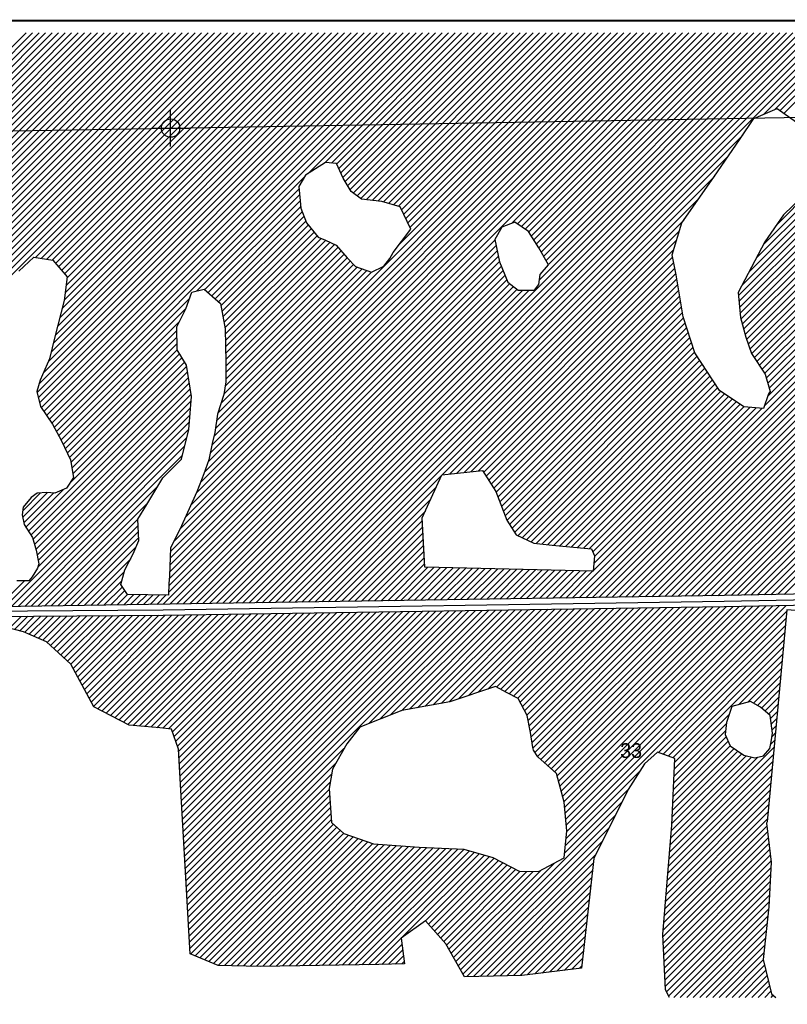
# Model space of a CAD drawing. Extents: x 257397 to 273407, y 721985 to 732703.
# Tile 3 of 4: x 262477 to 266653, y 727349 to 732703. Entities that reach past the tile are written whole.
import ezdxf
from ezdxf.enums import TextEntityAlignment as Align

# ---------------------------------------------------------------- set-up
doc = ezdxf.new("R2010")
doc.units = 0
doc.header["$LTSCALE"] = 800
doc.header["$PDMODE"] = 34
doc.header["$PDSIZE"] = 100
doc.linetypes.add('STREAM', pattern=[0])
doc.layers.get('0').update_dxf_attribs({"linetype": 'CONTINUOUS'})
for name, color, linetype in [('BORDER', 1, 'CONTINUOUS'), ('MAJROADS', 9, 'CONTINUOUS'), ('SEC', 2, 'CONTINUOUS'), ('TEXT', 7, 'CONTINUOUS'), ('TRUNKS', 5, 'STREAM'), ('WETDBA', 12, 'CONTINUOUS'), ('WETFILL', 8, 'CONTINUOUS')]:
    doc.layers.add(name, color=color, linetype=linetype)

# ---------------------------------------------------------------- blocks, each defined once
blk = doc.blocks.new('*X')
at = {"color": 0}
for p, q in [((260118.408565, 729672.666612), (263077.167055, 732631.425102)), ((260119.632286, 729709.245672), (263041.811716, 732631.425102)), ((260120.856006, 729745.824731), (263006.456376, 732631.425102)), ((260120.90428, 729639.806988), (263112.522394, 732631.425102)), ((260122.079727, 729782.403791), (262971.101037, 732631.425102)), ((260124.595392, 729820.274795), (262935.745698, 732631.425102)), ((260128.538301, 729612.08567), (263147.877733, 732631.425102)), ((260136.172322, 729584.364351), (263183.233072, 732631.425102)), ((260143.806343, 729556.643033), (263218.588411, 732631.425102)), ((260151.435709, 729882.470451), (262900.390359, 732631.425102)), ((260151.440363, 729528.921715), (263253.94375, 732631.425102)), ((260159.074384, 729501.200397), (263289.299089, 732631.425102)), ((260178.276026, 729944.666107), (262865.03502, 732631.425102)), ((260178.591614, 729485.362288), (263324.654428, 732631.425102)), ((260213.946953, 729485.362288), (263360.009767, 732631.425102)), ((261343.173851, 730579.233847), (263395.365106, 732631.425102)), ((261401.328596, 730602.033253), (263430.720445, 732631.425102)), ((261445.748468, 730611.097785), (263466.075784, 732631.425102)), ((261474.078383, 730604.072361), (263501.431123, 732631.425102)), ((261502.408298, 730597.046937), (263536.786462, 732631.425102)), ((261526.751164, 730586.034464), (263572.141801, 732631.425102)), ((261535.794255, 731655.737727), (262511.48163, 732631.425102)), ((261540.757662, 731342.503082), (262829.679681, 732631.425102)), ((261550.075173, 730574.003134), (263607.49714, 732631.425102)), ((261552.262687, 731636.850819), (262546.836969, 732631.425102)), ((261568.731118, 731617.963912), (262582.192308, 732631.425102)), ((261573.399182, 730561.971804), (263642.85248, 732631.425102)), ((261573.897382, 731410.998141), (262794.324342, 732631.425102)), ((261585.19955, 731599.077005), (262617.547647, 732631.425102)), ((261586.291973, 730539.509256), (263678.207819, 732631.425102)), ((261599.163839, 730517.025783), (263713.563158, 732631.425102)), ((261600.908569, 731473.364667), (262758.969003, 732631.425102)), ((261601.667982, 731580.190098), (262652.902986, 732631.425102)), ((261604.158216, 731511.969653), (262723.613664, 732631.425102)), ((261607.407862, 731550.574639), (262688.258325, 732631.425102)), ((261612.035705, 730494.54231), (263748.918497, 732631.425102)), ((262562.413345, 731409.56461), (263784.273836, 732631.425102)), ((262571.696641, 730676.385787), (264526.735956, 732631.425102)), ((262578.413231, 730647.747037), (264562.091295, 732631.425102)), ((262583.442002, 730723.486486), (264491.380617, 732631.425102)), ((262585.129821, 730619.108288), (264597.446634, 732631.425102)), ((262593.000406, 731404.796333), (263819.629175, 732631.425102)), ((262593.99504, 730592.618169), (264632.801973, 732631.425102)), ((262606.538625, 730781.938449), (264456.025278, 732631.425102)), ((262608.254432, 730571.522221), (264668.157312, 732631.425102)), ((262622.513823, 730550.426274), (264703.512651, 732631.425102)), ((262623.587468, 731400.028056), (263854.984514, 732631.425102)), ((262634.031293, 730844.786455), (264420.669939, 732631.425102)), ((262636.773215, 730529.330326), (264738.86799, 732631.425102)), ((262648.608086, 730894.718588), (264385.3146, 732631.425102)), ((262651.032606, 730508.234378), (264774.223329, 732631.425102)), ((262654.17453, 731395.259778), (263890.339853, 732631.425102)), ((262659.785316, 730941.251156), (264349.959261, 732631.425102)), ((262671.108256, 730987.929436), (264314.603922, 732631.425102)), ((262671.565151, 731377.295061), (263925.695192, 732631.425102)), ((262683.013944, 731035.190463), (264279.248583, 732631.425102)), ((262688.00649, 731358.38106), (263961.050531, 732631.425102)), ((262694.919633, 731082.451491), (264243.893244, 732631.425102)), ((262704.447829, 731339.46706), (263996.40587, 732631.425102)), ((262706.825321, 731129.712518), (264208.537904, 732631.425102)), ((262718.588937, 731176.831473), (264173.182565, 732631.425102)), ((262720.889168, 731320.55306), (264031.761209, 732631.425102)), ((262723.665124, 731217.262999), (264137.827226, 732631.425102)), ((262728.741311, 731257.694525), (264102.471887, 732631.425102)), ((262733.817497, 731298.126051), (264067.116548, 732631.425102)), ((263295.682428, 729774.025976), (266153.081553, 732631.425102)), ((263296.885789, 729810.584677), (266117.726214, 732631.425102)), ((263314.198842, 729863.253069), (266082.370875, 732631.425102)), ((263351.054548, 729935.464114), (266047.015536, 732631.425102)), ((263379.734072, 729999.498977), (266011.660197, 732631.425102)), ((263408.413595, 730063.53384), (265976.304857, 732631.425102)), ((263437.093119, 730127.568703), (265940.949518, 732631.425102)), ((263459.756041, 730185.586963), (265905.594179, 732631.425102)), ((263481.478086, 730242.664348), (265870.23884, 732631.425102)), ((263502.372495, 730298.914096), (265834.883501, 732631.425102)), ((263513.361524, 730345.258464), (265799.528162, 732631.425102)), ((263522.182323, 730389.434601), (265764.172823, 732631.425102)), ((263533.281958, 730435.889575), (265728.817484, 732631.425102)), ((263581.21617, 729529.229633), (266683.411639, 732631.425102)), ((263617.125512, 729529.783636), (266718.766978, 732631.425102)), ((263653.034854, 729530.337639), (266754.122317, 732631.425102)), ((263688.944196, 729530.891642), (266789.477656, 732631.425102)), ((263724.853538, 729531.445645), (266824.832995, 732631.425102)), ((263760.76288, 729531.999648), (266860.188334, 732631.425102)), ((263796.672222, 729532.55365), (266895.543673, 732631.425102)), ((263832.581564, 729533.107653), (266930.899012, 732631.425102)), ((264043.402875, 731865.249308), (264809.578668, 732631.425102)), ((264136.992749, 731923.483843), (264844.934008, 732631.425102)), ((264172.247529, 731923.383284), (264880.289347, 732631.425102)), ((264202.421122, 731918.201537), (264915.644686, 732631.425102)), ((264213.347639, 731893.772716), (264951.000025, 732631.425102)), ((264224.274157, 731869.343895), (264986.355364, 732631.425102)), ((264235.200675, 731844.915073), (265021.710703, 732631.425102)), ((264248.228789, 731822.587849), (265057.066042, 732631.425102)), ((264261.634492, 731800.638213), (265092.421381, 732631.425102)), ((264275.040196, 731778.688577), (265127.77672, 732631.425102)), ((264292.321891, 731760.614934), (265163.132059, 732631.425102)), ((264312.44054, 731745.378243), (265198.487398, 732631.425102)), ((264332.559189, 731730.141553), (265233.842737, 732631.425102)), ((264361.737136, 731723.964162), (265269.198076, 732631.425102)), ((264393.404105, 731720.275791), (265304.553415, 732631.425102)), ((264425.071073, 731716.58742), (265339.908754, 732631.425102)), ((264455.524154, 731711.685162), (265375.264093, 732631.425102)), ((264482.977616, 731703.783285), (265410.619433, 732631.425102)), ((264510.431078, 731695.881408), (265445.974772, 732631.425102)), ((264537.88454, 731687.97953), (265481.330111, 732631.425102)), ((264537.967068, 731475.930025), (265693.462145, 732631.425102)), ((264554.537357, 731669.277009), (265516.68545, 732631.425102)), ((264566.003182, 731645.387494), (265552.040789, 732631.425102)), ((264577.469006, 731621.49798), (265587.396128, 732631.425102)), ((264588.934831, 731597.608466), (265622.751467, 732631.425102)), ((264600.400656, 731573.718951), (265658.106806, 732631.425102)), ((265151.369397, 731594.357607), (266188.436892, 732631.425102)), ((265184.825161, 731592.458032), (266223.792231, 732631.425102)), ((265205.834092, 731578.111623), (266259.14757, 732631.425102)), ((265226.843022, 731563.765215), (266294.502909, 732631.425102)), ((265246.874953, 731548.441806), (266329.858248, 732631.425102)), ((265260.577603, 731526.789117), (266365.213587, 732631.425102)), ((265274.280253, 731505.136428), (266400.568926, 732631.425102)), ((265287.982902, 731483.483739), (266435.924265, 732631.425102)), ((265301.635895, 731461.781392), (266471.279604, 732631.425102)), ((265304.47675, 731287.845552), (266648.0563, 732631.425102)), ((265314.443379, 731439.233537), (266506.634943, 732631.425102)), ((265327.250862, 731416.685682), (266541.990282, 732631.425102)), ((265340.058346, 731394.137826), (266577.345621, 732631.425102)), ((265352.86583, 731371.589971), (266612.700961, 732631.425102)), ((265520.320635, 729559.145788), (268592.599948, 732631.425102)), ((265556.229977, 729559.699791), (268627.955287, 732631.425102)), ((265592.139319, 729560.253794), (268663.310626, 732631.425102)), ((265628.04866, 729560.807797), (268698.665965, 732631.425102)), ((265663.958002, 729561.3618), (268734.021304, 732631.425102)), ((265699.867344, 729561.915803), (268769.376643, 732631.425102)), ((265735.776686, 729562.469806), (268804.731982, 732631.425102)), ((265771.686028, 729563.023808), (268840.087321, 732631.425102)), ((265807.59537, 729563.577811), (268875.44266, 732631.425102)), ((265843.504712, 729564.131814), (268910.797999, 732631.425102)), ((265879.414054, 729564.685817), (268946.153338, 732631.425102)), ((265915.323396, 729565.23982), (268981.508677, 732631.425102)), ((265951.232738, 729565.793823), (269016.864017, 732631.425102)), ((265987.14208, 729566.347826), (269052.219356, 732631.425102)), ((266023.051422, 729566.901829), (269087.574695, 732631.425102)), ((266058.960764, 729567.455831), (269122.930034, 732631.425102)), ((266094.870106, 729568.009834), (269158.285373, 732631.425102)), ((266130.779447, 729568.563837), (269193.640712, 732631.425102)), ((266166.688789, 729569.11784), (269228.996051, 732631.425102)), ((266202.598131, 729569.671843), (269264.35139, 732631.425102)), ((266238.507473, 729570.225846), (269299.706729, 732631.425102)), ((266274.416815, 729570.779849), (269335.062068, 732631.425102)), ((266310.333859, 729571.341554), (269370.417407, 732631.425102)), ((266346.380741, 729572.033096), (269405.772746, 732631.425102)), ((266382.427622, 729572.724639), (269441.128085, 732631.425102)), ((266386.539442, 731203.182055), (267814.782489, 732631.425102)), ((266389.428216, 731170.71549), (267850.137828, 732631.425102)), ((266392.316991, 731138.248926), (267885.493167, 732631.425102)), ((266395.205765, 731105.782361), (267920.848506, 732631.425102)), ((266399.641999, 731074.863256), (267956.203845, 732631.425102)), ((266405.840431, 731257.838383), (267779.427149, 732631.425102)), ((266407.260026, 731047.125944), (267991.559184, 732631.425102)), ((266414.878053, 731019.388632), (268026.914523, 732631.425102)), ((266418.474504, 729573.416181), (269476.483424, 732631.425102)), ((266422.49608, 730991.651319), (268062.269862, 732631.425102)), ((266430.779304, 730964.579205), (268097.625201, 732631.425102)), ((266439.783394, 730938.227956), (268132.98054, 732631.425102)), ((266444.758992, 731332.112283), (267744.07181, 732631.425102)), ((266448.787485, 730911.876707), (268168.335879, 732631.425102)), ((266454.521386, 729574.107724), (269511.838763, 732631.425102)), ((266458.0659, 730885.799783), (268203.691218, 732631.425102)), ((266472.165993, 730864.544537), (268239.046557, 732631.425102)), ((266483.677552, 731406.386183), (267708.716471, 732631.425102)), ((266486.266086, 730843.289292), (268274.401896, 732631.425102)), ((266490.568267, 729574.799266), (269547.194102, 732631.425102)), ((266500.36618, 730822.034046), (268309.757235, 732631.425102)), ((266514.466273, 730800.7788), (268345.112574, 732631.425102)), ((266522.551367, 732187.722118), (266966.254351, 732631.425102)), ((266522.596113, 731480.660082), (267673.361132, 732631.425102)), ((266526.615149, 729575.490809), (269582.549442, 732631.425102)), ((266526.687151, 730600.867643), (268557.244609, 732631.425102)), ((266528.566366, 730779.523554), (268380.467913, 732631.425102)), ((266537.852619, 730753.454468), (268415.823253, 732631.425102)), ((266545.80962, 730726.05613), (268451.178592, 732631.425102)), ((266546.210631, 730655.746462), (268521.88927, 732631.425102)), ((266553.766621, 730698.657792), (268486.533931, 732631.425102)), ((266562.66203, 729576.182351), (269617.904781, 732631.425102)), ((266583.409692, 732213.225103), (267001.60969, 732631.425102)), ((266596.552717, 731589.972025), (267638.005793, 732631.425102)), ((266598.708912, 729576.873894), (269653.26012, 732631.425102)), ((266613.63374, 732208.093813), (267036.965029, 732631.425102)), ((266634.383815, 732193.488549), (267072.320368, 732631.425102)), ((266634.755794, 729577.565436), (269688.615459, 732631.425102)), ((263868.490906, 729533.661656), (266410.193254, 732075.364005)), ((263904.400248, 729534.215659), (266333.87365, 731963.689062)), ((262663.908209, 730485.754642), (264024.871154, 731846.717587)), ((263940.30959, 729534.769662), (266255.938523, 731850.398596)), ((263441.170894, 731227.661988), (263996.69889, 731783.189984)), ((263484.198588, 731235.334343), (263999.459676, 731750.595431)), ((263502.852849, 731218.633265), (264002.220461, 731718.000877)), ((263976.218932, 729535.323665), (266173.389834, 731732.494567)), ((263521.50711, 731201.932187), (264004.981247, 731685.406323)), ((263540.161371, 731185.231109), (264013.352465, 731658.422202)), ((263558.815632, 731168.530031), (264023.281015, 731632.995414)), ((263571.598313, 731145.957372), (264033.209565, 731607.568625)), ((264012.128274, 729535.877668), (266090.696854, 731614.446248)), ((263577.088902, 731116.092623), (264046.666697, 731585.670418)), ((263582.579492, 731086.227873), (264062.502095, 731566.150476)), ((264048.037615, 729536.431671), (266066.167298, 731554.561353)), ((263294.479066, 729737.467276), (265061.782862, 731504.771072)), ((263588.070082, 731056.363124), (264078.337492, 731546.630535)), ((263593.560671, 731026.498375), (264094.17289, 731527.110593)), ((263595.194471, 730992.776836), (264116.191279, 731513.773644)), ((263595.941689, 730958.168715), (264141.3488, 731503.575826)), ((264774.86558, 730227.904296), (266050.631128, 731503.669844)), ((263291.121443, 729663.398975), (265074.366928, 731446.64446)), ((263293.275705, 729700.908576), (265068.074895, 731475.707766)), ((263596.688907, 730923.560593), (264165.466111, 731492.337797)), ((263597.436125, 730888.952472), (264189.583421, 731481.099768)), ((263598.183343, 730854.344351), (264208.823633, 731464.984641)), ((264814.560941, 730232.244318), (266035.094959, 731452.778336)), ((263287.855754, 729624.777946), (265080.658962, 731417.581154)), ((263598.488045, 730819.293714), (264225.112338, 731445.918007)), ((263598.571255, 730784.021585), (264241.401044, 731426.851373)), ((263598.654465, 730748.749455), (264257.689749, 731407.78474)), ((264854.256302, 730236.58434), (266028.858898, 731411.186936)), ((263258.032093, 729524.243607), (265096.940976, 731363.15249)), ((263286.189367, 729587.75622), (265086.950995, 731388.517848)), ((263555.6858, 730564.359435), (264339.048412, 731347.722047)), ((263571.694966, 730615.72394), (264312.997092, 731357.026066)), ((263587.241131, 730666.625444), (264292.494212, 731371.878525)), ((263594.563238, 730709.30289), (264275.07222, 731389.811872)), ((264893.951662, 730240.924361), (266034.871723, 731381.844422)), ((264933.647023, 730245.264383), (266040.884547, 731352.501907)), ((263293.941435, 729524.79761), (265107.200479, 731338.056655)), ((263329.850777, 729525.351613), (265117.459983, 731312.960819)), ((263365.760119, 729525.905616), (265127.719486, 731287.864984)), ((263541.979843, 730479.942799), (264391.151052, 731329.114008)), ((263548.125168, 730521.443463), (264365.099732, 731338.418027)), ((264973.342384, 730249.604405), (266046.897371, 731323.159392)), ((265001.021535, 730241.928217), (266052.168441, 731293.075122)), ((263401.669461, 729526.459619), (265142.672311, 731267.46247)), ((263437.578803, 729527.013622), (265162.79096, 731252.225779)), ((263473.488145, 729527.567625), (265182.909609, 731236.989089)), ((265014.714096, 730220.265438), (266057.189173, 731262.740515)), ((262676.350438, 730462.841532), (263401.502442, 731187.993536)), ((263509.397487, 729528.121628), (265213.469422, 731232.193563)), ((263545.306828, 729528.67563), (265248.872691, 731232.241493)), ((265028.406657, 730198.60266), (266062.209905, 731232.405908)), ((265042.099217, 730176.939882), (266067.230637, 731202.071301)), ((262688.792668, 730439.928423), (263380.829479, 731131.965234)), ((265055.791778, 730155.277104), (266072.251369, 731171.736694)), ((265068.729616, 730132.859603), (266077.272101, 731141.402087)), ((265078.505878, 730107.280526), (266082.292833, 731111.06748)), ((265088.282141, 730081.701449), (266088.115978, 731081.535286)), ((262701.234897, 730417.015313), (263346.102539, 731061.882954)), ((265098.058403, 730056.122372), (266096.7574, 731054.821369)), ((265107.834665, 730030.543295), (266105.398822, 731028.107453)), ((262712.814863, 730393.23994), (263331.577158, 731012.002235)), ((262724.214698, 730369.284435), (263332.132939, 730977.202677)), ((265117.610928, 730004.964219), (266114.040245, 731001.393536)), ((265127.70939, 729979.707342), (266122.681667, 730974.679619)), ((262735.614532, 730345.328931), (263332.68872, 730942.403118)), ((265141.301719, 729957.944332), (266131.323089, 730947.965702)), ((265154.894047, 729936.181321), (266139.964511, 730921.251785)), ((262747.014366, 730321.373426), (263333.2445, 730907.60356)), ((262755.304657, 730294.308377), (263346.356351, 730885.360072)), ((262760.582023, 730264.230404), (263359.603776, 730863.252157)), ((265168.486376, 729914.418311), (266148.605933, 730894.537868)), ((265186.195381, 729896.771977), (266161.824281, 730872.400877)), ((262749.725353, 730182.663056), (263384.468454, 730817.406157)), ((262765.859389, 730234.152432), (263372.8512, 730841.144243)), ((265210.344997, 729885.566254), (266175.872795, 730851.094052)), ((265234.494613, 729874.36053), (266189.921309, 730829.787227)), ((265258.644228, 729863.154807), (266203.969823, 730808.480401)), ((262523.959686, 729921.542051), (263389.505541, 730787.087905)), ((262537.435765, 729899.66279), (263394.542628, 730756.769653)), ((265285.807193, 729854.962432), (266218.018336, 730787.173576)), ((265317.95923, 729851.75913), (266232.06685, 730765.866751)), ((262548.838336, 729875.710022), (263399.579714, 730726.451401)), ((265350.111267, 729848.555828), (266246.115364, 730744.559925)), ((265382.278491, 729845.367714), (266260.163878, 730723.2531)), ((265414.487662, 729842.221545), (266274.212392, 730701.946275)), ((262556.973786, 729848.490133), (263404.616801, 730696.133148)), ((262565.109237, 729821.270245), (263409.653888, 730665.814896)), ((265446.696832, 729839.075376), (266290.175343, 730682.553888)), ((265478.906002, 729835.929207), (266311.173746, 730668.196951)), ((265511.115172, 729832.783038), (266332.172148, 730653.840014)), ((262571.06774, 729791.873409), (263409.865092, 730630.670761)), ((262576.725365, 729762.175695), (263406.799205, 730592.249535)), ((265543.324342, 729829.63687), (266353.170551, 730639.483078)), ((265575.617932, 729826.57512), (266374.168953, 730625.126141)), ((265594.174469, 729809.776318), (266395.167356, 730610.769204)), ((265596.04125, 729705.577082), (266482.516942, 730592.052774)), ((265600.00419, 729744.895361), (266449.579541, 730594.470712)), ((265603.96713, 729784.21364), (266416.642141, 730596.88865)), ((262575.38314, 729725.478131), (263403.733318, 730553.828309)), ((265484.411293, 729558.591785), (266515.454343, 730589.634835)), ((262396.207887, 729510.947539), (263400.667432, 730515.407083)), ((262432.117229, 729511.501541), (263397.601545, 730476.985857)), ((262468.026571, 729512.055544), (263386.320531, 730430.349504)), ((262503.935912, 729512.609547), (263374.256103, 730382.929737)), ((262539.845254, 729513.16355), (263362.191674, 730335.50997)), ((264083.946957, 729536.985673), (264771.490107, 730224.528823)), ((262575.754596, 729513.717553), (263229.719407, 730167.682364)), ((262493.172982, 729996.821363), (262628.080254, 730131.728635)), ((262493.308217, 730032.311938), (262590.563098, 730129.566818)), ((262499.348691, 729967.641733), (262660.48393, 730128.776973)), ((262510.483608, 729943.421311), (262714.669219, 730147.606923)), ((264119.856299, 729537.539676), (264742.348986, 730160.032363)), ((262611.663938, 729514.271556), (263173.204905, 730075.812523)), ((264155.765641, 729538.093679), (264713.207865, 730095.535903)), ((264191.674983, 729538.647682), (264684.066744, 730031.039443)), ((262647.57328, 729514.825559), (263120.102033, 729987.354311)), ((262683.482622, 729515.379561), (263120.850576, 729952.747516)), ((264227.584325, 729539.201685), (264667.65969, 729979.27705)), ((262719.391964, 729515.933564), (263122.207104, 729918.748704)), ((264263.493667, 729539.755688), (264669.319879, 729945.5819)), ((264299.403009, 729540.309691), (264670.980069, 729911.886751)), ((262755.301306, 729516.487567), (263123.563632, 729884.749893)), ((264335.312351, 729540.863694), (264672.640258, 729878.191601)), ((264371.221693, 729541.417696), (264674.300448, 729844.496452)), ((262791.210648, 729517.04157), (263109.904854, 729835.735776)), ((264407.131035, 729541.971699), (264675.960638, 729810.801302)), ((262827.11999, 729517.595573), (263080.98061, 729771.456193)), ((264443.040377, 729542.525702), (264677.620827, 729777.106153)), ((264478.949719, 729543.079705), (264679.281017, 729743.411003)), ((262863.029332, 729518.149576), (263046.464131, 729701.584375)), ((264514.859061, 729543.633708), (264695.889741, 729724.664389)), ((264550.768403, 729544.187711), (264730.420235, 729723.839544)), ((264586.677744, 729544.741714), (264764.950729, 729723.014698)), ((264622.587086, 729545.295717), (264799.481223, 729722.189853)), ((264658.496428, 729545.849719), (264834.011717, 729721.365008)), ((264694.40577, 729546.403722), (264868.542211, 729720.540163)), ((264730.315112, 729546.957725), (264903.072705, 729719.715318)), ((264766.224454, 729547.511728), (264937.603198, 729718.890472)), ((264802.133796, 729548.065731), (264972.133692, 729718.065627)), ((264838.043138, 729548.619734), (265006.664186, 729717.240782)), ((264873.95248, 729549.173737), (265041.19468, 729716.415937)), ((264909.861822, 729549.72774), (265075.725174, 729715.591091)), ((264945.771164, 729550.281742), (265110.255668, 729714.766246)), ((264981.680506, 729550.835745), (265144.786161, 729713.941401)), ((265017.589848, 729551.389748), (265179.316655, 729713.116556)), ((265053.49919, 729551.943751), (265213.847149, 729712.291711)), ((265089.408531, 729552.497754), (265248.377643, 729711.466865)), ((265125.317873, 729553.051757), (265282.908137, 729710.64202)), ((265161.227215, 729553.60576), (265317.438631, 729709.817175)), ((265197.136557, 729554.159762), (265351.969124, 729708.99233)), ((265233.045899, 729554.713765), (265386.499618, 729708.167484)), ((265268.955241, 729555.267768), (265421.030112, 729707.342639)), ((265304.864583, 729555.821771), (265455.560606, 729706.517794)), ((265340.773925, 729556.375774), (265490.0911, 729705.692949)), ((265376.683267, 729556.929777), (265524.621594, 729704.868104)), ((265412.592609, 729557.48378), (265559.152088, 729704.043258)), ((265448.501951, 729558.037783), (265593.682581, 729703.218413)), ((262360.298545, 729510.393536), (262502.146076, 729652.241067)), ((262898.938674, 729518.703579), (263032.520038, 729652.284943)), ((262934.848016, 729519.257582), (263035.21708, 729619.626646)), ((262970.757358, 729519.811584), (263049.379848, 729598.434075)), ((263006.6667, 729520.365587), (263063.542616, 729577.241503)), ((263042.576041, 729520.91959), (263098.050734, 729576.394282)), ((263078.485383, 729521.473593), (263132.945139, 729575.933349)), ((263114.394725, 729522.027596), (263167.839545, 729575.472416)), ((263150.304067, 729522.581599), (263202.733951, 729575.011483)), ((263186.213409, 729523.135602), (263237.628357, 729574.550549)), ((263222.122751, 729523.689605), (263272.522763, 729574.089616)), ((262878.729465, 728968.164284), (263376.631487, 729466.066306)), ((262901.152202, 728955.231682), (263412.540833, 729466.620313)), ((262924.466599, 728943.19074), (263448.450178, 729467.174319)), ((262947.780997, 728931.149799), (263484.359524, 729467.728326)), ((262971.095394, 728919.108857), (263520.26887, 729468.282333)), ((262994.409792, 728907.067915), (263556.178216, 729468.83634)), ((263017.724189, 728895.026974), (263592.087562, 729469.390347)), ((263041.038586, 728882.986032), (263627.996908, 729469.944353)), ((263064.352984, 728870.945091), (263663.906254, 729470.49836)), ((263093.489014, 728864.725782), (263699.815599, 729471.052367)), ((263125.876669, 728861.758097), (263735.724945, 729471.606374)), ((263158.264323, 728858.790413), (263771.634291, 729472.160381)), ((263190.651978, 728855.822728), (263807.543637, 729472.714387)), ((263223.039632, 728852.855043), (263843.452983, 729473.268394)), ((263255.132532, 728849.592604), (263879.362329, 729473.822401)), ((263286.900849, 728846.005582), (263915.271674, 729474.376408)), ((263307.33492, 728831.084315), (263951.18102, 729474.930414)), ((263316.687568, 728805.081623), (263987.090366, 729475.484421)), ((263326.040216, 728779.078932), (264022.999712, 729476.038428)), ((263335.392864, 728753.076241), (264058.909058, 729476.592435)), ((263342.080449, 728724.408487), (264094.818404, 729477.146442)), ((263343.943831, 728690.91653), (264130.72775, 729477.700448)), ((263345.807214, 728657.424574), (264166.637095, 729478.254455)), ((263347.670596, 728623.932617), (264202.546441, 729478.808462)), ((263349.533978, 728590.44066), (264238.455787, 729479.362469)), ((263351.397361, 728556.948703), (264274.365133, 729479.916476)), ((263353.260743, 728523.456747), (264310.274479, 729480.470482)), ((263355.124125, 728489.96479), (264346.183825, 729481.024489)), ((263356.987508, 728456.472833), (264382.09317, 729481.578496)), ((263358.85089, 728422.980876), (264418.002516, 729482.132503)), ((263360.714272, 728389.488919), (264453.911862, 729482.686509)), ((263362.577654, 728355.996963), (264489.821208, 729483.240516)), ((263364.441037, 728322.505006), (264525.730554, 729483.794523)), ((263366.304419, 728289.013049), (264561.6399, 729484.34853)), ((263368.167801, 728255.521092), (264597.549245, 729484.902537)), ((263370.031184, 728222.029136), (264633.458591, 729485.456543)), ((263371.894566, 728188.537179), (264669.367937, 729486.01055)), ((263373.757948, 728155.045222), (264705.277283, 729486.564557)), ((263375.621331, 728121.553265), (264741.186629, 729487.118564)), ((263377.484713, 728088.061309), (264777.095975, 729487.672571)), ((263379.348095, 728054.569352), (264813.005321, 729488.226577)), ((263381.211477, 728021.077395), (264848.914666, 729488.780584)), ((263383.07486, 727987.585438), (264884.824012, 729489.334591)), ((263384.938242, 727954.093482), (264920.733358, 729489.888598)), ((263386.801624, 727920.601525), (264956.642704, 729490.442604)), ((264378.454237, 728876.898798), (264992.55205, 729490.996611)), ((264436.627097, 728899.71632), (265028.461396, 729491.550618)), ((264494.799957, 728922.533841), (265064.370741, 729492.104625)), ((264552.972817, 728945.351362), (265100.280087, 729492.658632)), ((264596.94233, 728953.965535), (265136.189433, 729493.212638)), ((264640.052135, 728961.720001), (265172.098779, 729493.766645)), ((264683.161939, 728969.474467), (265208.008125, 729494.320652)), ((264726.271744, 728977.228932), (265243.917471, 729494.874659)), ((264769.381549, 728984.983398), (265279.826817, 729495.428666)), ((264812.491354, 728992.737864), (265315.736162, 729495.982672)), ((264864.679695, 729009.570866), (265351.645508, 729496.536679)), ((264917.88217, 729027.418002), (265387.554854, 729497.090686)), ((264971.084646, 729045.265138), (265423.4642, 729497.644693)), ((265024.287121, 729063.112274), (265459.373546, 729498.198699)), ((265070.633558, 729074.103373), (265495.282892, 729498.752706)), ((265093.550695, 729061.665171), (265531.192237, 729499.306713)), ((265116.467832, 729049.226969), (265567.101583, 729499.86072)), ((265139.596168, 729036.999966), (265603.010929, 729500.414727)), ((265162.943212, 729024.99167), (265638.920275, 729500.968733)), ((265186.290255, 729012.983375), (265674.829621, 729501.52274)), ((265199.518826, 728990.856607), (265710.738967, 729502.076747)), ((265211.592427, 728967.574868), (265746.648313, 729502.630754)), ((265223.666028, 728944.29313), (265782.557658, 729503.18476)), ((265235.739629, 728921.011392), (265818.467004, 729503.738767)), ((265242.125855, 728892.042279), (265854.37635, 729504.292774)), ((265248.035637, 728862.596722), (265890.285696, 729504.846781)), ((265253.945418, 728833.151164), (265926.195042, 729505.400788)), ((265259.267723, 728803.11813), (265962.104388, 729505.954794)), ((265264.406852, 728772.90192), (265998.013733, 729506.508801)), ((265269.575454, 728742.715183), (266033.923079, 729507.062808)), ((265279.981766, 728717.766156), (266069.832425, 729507.616815)), ((265293.914934, 728696.343984), (266105.741771, 729508.170822)), ((265312.148657, 728679.222369), (266141.651117, 729508.724828)), ((265330.824452, 728662.542824), (266177.560463, 729509.278835)), ((265349.500246, 728645.86328), (266213.469808, 729509.832842)), ((265368.176041, 728629.183735), (266249.379154, 729510.386849)), ((265386.851835, 728612.50419), (266285.2885, 729510.940855)), ((265400.384491, 728590.681508), (266321.242779, 729511.539796)), ((265408.013965, 728562.955642), (266357.289661, 729512.231338)), ((265415.643439, 728535.229777), (266393.336543, 729512.922881)), ((265423.272912, 728507.503911), (266429.383424, 729513.614423)), ((265430.902386, 728479.778046), (266465.430306, 729514.305966)), ((265438.531859, 728452.05218), (266501.477187, 729514.997508)), ((265441.832961, 728419.997943), (266537.524069, 729515.689051)), ((265444.577101, 728387.386744), (266573.570951, 729516.380594)), ((265447.32124, 728354.775544), (266609.617832, 729517.072136)), ((265450.06538, 728322.164344), (266645.664714, 729517.763679)), ((265452.432175, 728289.175801), (266650.083944, 729486.827569)), ((262420.876361, 729394.194656), (262485.100884, 729458.41918)), ((262449.153551, 729387.116508), (262520.724308, 729458.687265)), ((262477.430742, 729380.03836), (262556.347732, 729458.95535)), ((262504.730847, 729371.983126), (262591.971156, 729459.223434)), ((262529.240549, 729361.137488), (262627.59458, 729459.491519)), ((262553.75025, 729350.291851), (262663.218004, 729459.759604)), ((262578.259952, 729339.446213), (262698.841428, 729460.027689)), ((262602.769653, 729328.600576), (262734.464851, 729460.295774)), ((262626.066314, 729316.541897), (262770.088275, 729460.563858)), ((262644.564387, 729299.684631), (262805.711699, 729460.831943)), ((262663.062461, 729282.827366), (262841.335123, 729461.100028)), ((262681.560534, 729265.9701), (262876.958547, 729461.368113)), ((262700.058608, 729249.112835), (262912.581971, 729461.636198)), ((262718.556681, 729232.255569), (262948.205395, 729461.904283)), ((262737.054755, 729215.398303), (262983.828819, 729462.172367)), ((262755.516873, 729198.505083), (263019.452242, 729462.440452)), ((262767.838133, 729175.471003), (263055.075666, 729462.708537)), ((262780.159392, 729152.436923), (263090.69909, 729462.976622)), ((262792.480651, 729129.402843), (263126.322514, 729463.244707)), ((262804.80191, 729106.368763), (263161.945938, 729463.512791)), ((262817.123169, 729083.334684), (263197.569362, 729463.780876)), ((262829.444428, 729060.300604), (263233.192786, 729464.048961)), ((262841.765688, 729037.266524), (263268.903449, 729464.404286)), ((262854.086947, 729014.232444), (263304.812795, 729464.958292)), ((262866.408206, 728991.198364), (263340.722141, 729465.512299)), ((265448.948837, 728250.337124), (266646.461368, 729447.849655)), ((265952.236247, 728718.269195), (266642.838793, 729408.87174)), ((265977.967138, 728708.644747), (266639.216217, 729369.893826)), ((266003.69803, 728699.020299), (266635.593642, 729330.915911)), ((266029.428921, 728689.395851), (266631.971066, 729291.937996)), ((266039.602254, 728664.213845), (266628.348491, 729252.960082)), ((266389.303876, 728978.560128), (266624.725915, 729213.982167)), ((266437.317769, 728991.218682), (266621.10334, 729175.004253)), ((266468.221237, 728986.766812), (266617.480764, 729136.026338)), ((266490.673605, 728973.86384), (266613.858189, 729097.048424)), ((266512.164249, 728959.999145), (266610.235613, 729058.070509)), ((266530.901328, 728943.380885), (266606.613037, 729019.092594)), ((266549.638407, 728926.762625), (266602.990462, 728980.11468)), ((266560.913899, 728902.682778), (266599.367886, 728941.136765)), ((266037.964528, 728627.22078), (266335.491641, 728924.747893)), ((266565.521407, 728871.934947), (266595.745311, 728902.158851)), ((266034.689075, 728553.234649), (266316.520492, 728835.066066)), ((266036.326801, 728590.227714), (266320.217955, 728874.118868)), ((266570.077253, 728805.780115), (266588.50016, 728824.203022)), ((266570.128915, 728841.187115), (266592.122735, 728863.180936)), ((266031.413622, 728479.248518), (266331.255085, 728779.089981)), ((266033.051349, 728516.241584), (266320.359961, 728803.550196)), ((266562.347537, 728762.695059), (266584.877584, 728785.225107)), ((263388.665007, 727887.109568), (264240.976569, 728739.42113)), ((266012.660913, 728177.653096), (266581.255009, 728746.247192)), ((266026.500443, 728368.269322), (266383.718152, 728725.487031)), ((266028.13817, 728405.262388), (266362.911906, 728740.036124)), ((266029.775896, 728442.255453), (266342.150209, 728754.629766)), ((266006.405872, 728100.687377), (266574.009858, 728668.291363)), ((266009.533392, 728139.170237), (266577.632433, 728707.269278)), ((266015.788433, 728216.135956), (266492.009849, 728692.357371)), ((266018.915954, 728254.618815), (266457.407877, 728693.110739)), ((266022.043474, 728293.101675), (266428.950298, 728700.008499)), ((266024.862717, 728331.276257), (266404.524398, 728710.937938)), ((263390.528389, 727853.617611), (264196.85709, 728659.946313)), ((265445.465499, 728211.498447), (265850.175444, 728616.208392)), ((266003.278351, 728062.204518), (266570.387282, 728629.313449)), ((263392.391771, 727820.125655), (264174.342099, 728602.075982)), ((263394.255154, 727786.633698), (264166.73935, 728559.117894)), ((266000.150831, 728023.721658), (266566.764707, 728590.335534)), ((263396.118536, 727753.141741), (264160.592509, 728517.615714)), ((265441.982161, 728172.65977), (265788.66214, 728519.339749)), ((265993.89579, 727946.755939), (266559.519556, 728512.379705)), ((265997.02331, 727985.238799), (266563.142131, 728551.35762)), ((263397.981918, 727719.649784), (264162.809459, 728484.477325)), ((263399.8453, 727686.157828), (264165.026409, 728451.338936)), ((265990.76827, 727908.27308), (266555.89698, 728473.40179)), ((263401.708683, 727652.665871), (264167.243358, 728418.200546)), ((264862.77921, 727558.101479), (265752.780062, 728448.102332)), ((265984.513229, 727831.307361), (266548.651829, 728395.445961)), ((265987.640749, 727869.79022), (266552.274405, 728434.423876)), ((263406.606821, 727622.20867), (264169.460308, 728385.062157)), ((263431.605472, 727611.851982), (264171.677258, 728351.923768)), ((264875.49151, 727535.45844), (265717.587426, 728377.554356)), ((265981.385708, 727792.824501), (266545.029254, 728356.468047)), ((263456.604122, 727601.495293), (264183.308909, 728328.20008)), ((263481.602773, 727591.138604), (264201.756512, 728311.292344)), ((263506.601423, 727580.781916), (264220.204115, 728294.384608)), ((264888.20381, 727512.815401), (265682.394789, 728307.00638)), ((265978.258188, 727754.341642), (266541.835987, 728317.919441)), ((263531.600074, 727570.425227), (264238.651719, 728277.476872)), ((263556.738642, 727560.208456), (264264.784262, 728268.254076)), ((263591.350987, 727559.465463), (264291.239907, 728259.354382)), ((263625.963333, 727558.72247), (264317.695552, 728250.454689)), ((263660.575679, 727557.979477), (264344.151197, 728241.554995)), ((264910.115116, 727499.371368), (265647.202153, 728236.458405)), ((265976.715404, 727717.443519), (266545.477306, 728286.20542)), ((265978.170422, 727683.543198), (266549.118624, 728254.4914)), ((263695.188025, 727557.236483), (264370.606842, 728232.655301)), ((263729.800371, 727556.49349), (264397.062488, 728223.755607)), ((263764.412717, 727555.750497), (264428.651406, 728219.989186)), ((263799.570688, 727555.553129), (264461.424403, 728217.406844)), ((263835.470067, 727556.097169), (264494.1974, 728214.824502)), ((263871.369446, 727556.641209), (264526.970396, 728212.24216)), ((263907.268824, 727557.185248), (264559.743393, 728209.659817)), ((263943.168203, 727557.729288), (264592.51639, 728207.077475)), ((263979.067582, 727558.273328), (264625.289387, 728204.495133)), ((264014.966961, 727558.817367), (264658.349464, 728202.199871)), ((264050.866339, 727559.361407), (264692.282626, 728200.777694)), ((264086.765718, 727559.905447), (264726.215788, 728199.355517)), ((264122.665097, 727560.449487), (264760.148951, 728197.93334)), ((264158.564476, 727560.993526), (264794.082113, 728196.511164)), ((264194.463854, 727561.537566), (264828.015275, 728195.088987)), ((264230.363233, 727562.081606), (264861.948437, 728193.66681)), ((264266.262612, 727562.625645), (264895.456985, 728191.820018)), ((264302.161991, 727563.169685), (264922.911143, 728183.918837)), ((265979.62544, 727649.642877), (266552.759942, 728222.777379)), ((265981.080459, 727615.742556), (266556.401261, 728191.063358)), ((264338.061369, 727563.713725), (264950.365302, 728176.017657)), ((264373.960748, 727564.257764), (264977.81946, 728168.116476)), ((264556.350489, 727711.292167), (265005.273619, 728160.215296)), ((264683.519811, 727803.10615), (265032.727777, 728152.314115)), ((264700.721813, 727784.952812), (265058.801316, 728143.032315)), ((264717.322035, 727766.197695), (265081.96804, 728130.8437)), ((264946.219458, 727500.120372), (265612.009516, 728165.910429)), ((265982.535477, 727581.842235), (266560.042579, 728159.349338)), ((265983.990495, 727547.941914), (266563.683898, 728127.635317)), ((264733.922257, 727747.442578), (265105.134764, 728118.655085)), ((264750.522479, 727728.687461), (265128.301488, 728106.46647)), ((264767.1227, 727709.932343), (265151.468212, 728094.277855)), ((264783.722922, 727691.177226), (265174.634937, 728082.08924)), ((264837.35461, 727603.387557), (265310.99197, 728077.024918)), ((264850.06691, 727580.744518), (265386.127968, 728116.805577)), ((264982.323801, 727500.869375), (265597.145922, 728115.691496)), ((265018.428143, 727501.618379), (265592.684318, 728075.874553)), ((265985.445513, 727514.041593), (266562.875942, 728091.472023)), ((264799.21771, 727671.316674), (265200.13168, 728072.230644)), ((264811.93001, 727648.673635), (265234.782977, 728071.526603)), ((264824.64231, 727626.030596), (265269.434274, 728070.822561)), ((265054.532486, 727502.367382), (265588.222713, 728036.057609)), ((265986.900531, 727480.141273), (266561.101921, 728054.342662)), ((265090.636829, 727503.116386), (265583.761108, 727996.240665)), ((265988.355549, 727446.240952), (266559.327899, 728017.213301)), ((265994.618631, 727417.148694), (266557.553877, 727980.08394)), ((265126.741171, 727503.865389), (265579.299504, 727956.423721)), ((265162.845514, 727504.614393), (265574.837899, 727916.606778)), ((266007.435574, 727394.610298), (266555.779855, 727942.954579)), ((265198.949856, 727505.363396), (265570.376294, 727876.789834)), ((266034.552929, 727386.372315), (266554.005833, 727905.825218)), ((266069.908268, 727386.372315), (266551.540948, 727868.004994)), ((265238.096492, 727509.154693), (265565.914689, 727836.97289)), ((266105.263608, 727386.372315), (266547.091157, 727828.199864)), ((265278.315931, 727514.018792), (265561.453085, 727797.155946)), ((265318.535369, 727518.882891), (265556.99148, 727757.339003)), ((266140.618947, 727386.372315), (266542.641367, 727788.394735)), ((264409.860127, 727564.801804), (264552.8606, 727707.802277)), ((265358.754807, 727523.746991), (265552.529875, 727717.522059)), ((266175.974286, 727386.372315), (266538.191576, 727748.589605)), ((266211.329625, 727386.372315), (266533.741785, 727708.784475)), ((264445.983431, 727565.569769), (264556.687803, 727676.274141)), ((265398.974246, 727528.61109), (265548.068271, 727677.705115)), ((266246.684964, 727386.372315), (266529.291995, 727668.979346)), ((264482.40144, 727566.632439), (264560.515006, 727644.746005)), ((264518.81945, 727567.69511), (264564.342209, 727613.217869)), ((265439.193684, 727533.475189), (265543.606666, 727637.888171)), ((265479.413122, 727538.339288), (265539.145061, 727598.071227)), ((266282.040303, 727386.372315), (266524.842204, 727629.174216)), ((264555.237459, 727568.75778), (264568.169412, 727581.689733)), ((265519.63256, 727543.203388), (265534.683456, 727558.254284)), ((266317.395642, 727386.372315), (266521.309198, 727590.285871)), ((266352.750981, 727386.372315), (266528.348279, 727561.969613)), ((266388.10632, 727386.372315), (266535.387361, 727533.653355)), ((266423.461659, 727386.372315), (266542.426442, 727505.337098)), ((266458.816998, 727386.372315), (266549.465524, 727477.02084)), ((266494.172337, 727386.372315), (266556.504605, 727448.704583)), ((266529.527676, 727386.372315), (266563.543687, 727420.388325)), ((266564.883015, 727386.372315), (266576.172825, 727397.662124))]:
    blk.add_line(p, q, dxfattribs=at)

msp = doc.modelspace()

# ---------------------------------------------------------------- linework, layer by layer
at = {"layer": 'BORDER', "color": 0, "const_width": 10}
msp.add_lwpolyline([(257401.625427, 722237.717145), (273401.625427, 722237.717145), (273401.625427, 732697.717145), (257401.625427, 732697.717145)], close=True, dxfattribs=at)
at = {"layer": 'MAJROADS', "color": 0}
msp.add_lwpolyline([(257478.625803, 732020.668445), (258045.42981, 732024.753384), (263297.742295, 732113.284634), (268826.504337, 732208.679601)], dxfattribs=at)
at = {"layer": 'SEC', "color": 0}
msp.add_point((263297.742295, 732113.284634), dxfattribs=at)
at = {"layer": 'TRUNKS', "color": 0}
msp.add_lwpolyline([(257478.625803, 729455.362288), (258092.349428, 729455.362288), (263257.602617, 729494.233507), (266308.890701, 729541.308347), (272726.218331, 729664.421772)], dxfattribs=at)
at = {"layer": 'WETDBA', "color": 0}
for points in [[(266735.414874, 731742.216692), (266632.51071, 731641.394535), (266530.014382, 731494.817434), (266385.183921, 731218.416586), (266397.149303, 731083.939186), (266426.458076, 730977.225652), (266457.306873, 730886.943982), (266531.617366, 730774.924311), (266558.867947, 730681.092397), (266550.923091, 730668.992782), (266522.506826, 730589.117112), (266415.327892, 730596.98513), (266284.391058, 730686.508694), (266149.932675, 730890.436406), (266086.200876, 731087.455595), (266048.414603, 731315.755316), (266026.263885, 731423.850572), (266079.622923, 731598.637664), (266253.574986, 731846.962838), (266396.515239, 732054.748062), (266470.177874, 732165.774743), (266597.785042, 732219.249166), (266702.378109, 732145.629705)], [(262472.309712, 731334.843113), (262553.45173, 731410.961654), (262656.227147, 731394.939792), (262734.646249, 731304.72701), (262718.483339, 731175.990388), (262668.726804, 730978.475981), (262639.759798, 730857.881771), (262588.948215, 730741.726921), (262570.615436, 730680.99592), (262589.933134, 730598.627525), (262654.433319, 730503.20322), (262703.384992, 730413.055784), (262752.624333, 730309.584694), (262769.42472, 730213.832083), (262732.112904, 730154.796025), (262667.442178, 730128.143144), (262623.859007, 730132.11315), (262572.728686, 730128.202917), (262538.852177, 730105.021195), (262495.809278, 730051.473974), (262490.39136, 730009.964256), (262501.329184, 729958.284095), (262545.679735, 729886.278186), (262566.097114, 729817.964971), (262580.339552, 729743.204287), (262573.826737, 729719.911799), (262545.373719, 729672.993731), (262526.879178, 729652.248835), (262460.93187, 729652.228122)], [(272725.642901, 729694.416253), (266308.315271, 729571.302828), (260737.823855, 729485.362288)], [(260199.642874, 729441.219919), (263257.946893, 729464.235249), (266309.466131, 729511.313866), (272726.793761, 729634.427291)], [(267222.720576, 727386.372315), (267195.196033, 729450.992118), (266650.747198, 729493.964002), (266543.645957, 728341.58415), (266540.018959, 728333.744829), (266564.333489, 728121.977711), (266552.68985, 727878.282374), (266520.747496, 727592.545439), (266567.385353, 727404.934378), (266589.814935, 727386.372315)], [(266012.12028, 727386.372315), (265989.194843, 727426.686343), (265976.212229, 727729.166951), (266024.523829, 728323.621428), (266040.533211, 728685.242374), (265947.11864, 728720.183397), (265875.197506, 728655.612114), (265787.050865, 728516.802379), (265600.097341, 728142.031008), (265533.180556, 727544.841869), (265208.362231, 727505.558661), (264895.916952, 727499.07682), (264795.603282, 727677.754662), (264684.211939, 727803.605854), (264552.752312, 727708.694346), (264569.688037, 727569.179445), (264430.259483, 727565.110947), (263784.351476, 727555.322489), (263556.234894, 727560.21927), (263403.327637, 727623.567203), (263341.417363, 728736.326633), (263302.605853, 728844.232299), (263240.013366, 728851.299738), (263072.70827, 728866.629924), (262879.72885, 728966.295975), (262755.445152, 729198.639163), (262622.333727, 729319.943398), (262498.374339, 729374.795905), (262400.325951, 729399.338691)]]:
    msp.add_lwpolyline(points, dxfattribs=at)
for points in [[(264605.3082, 731563.493884), (264546.791478, 731685.415863), (264447.614965, 731713.961649), (264336.895381, 731726.857574), (264280.705571, 731769.412457), (264236.864822, 731841.194477), (264200.944944, 731921.501881), (264140.207017, 731925.483861), (264031.089904, 731857.587794), (263995.645105, 731795.631245), (264005.581079, 731678.324541), (264037.207084, 731597.331072), (264099.60025, 731520.420407), (264139.526092, 731504.425159), (264198.676025, 731476.862855), (264258.257777, 731407.119838), (264303.696114, 731360.347835), (264391.415903, 731329.019419), (264457.407199, 731362.175853), (264489.863093, 731404.850748), (264507.950111, 731436.898893)], [(265353.915261, 731369.742426), (265300.925426, 731463.032188), (265245.042627, 731551.337216), (265171.034434, 731601.875332), (265099.362746, 731574.476042), (265061.029781, 731508.249605), (265087.378431, 731386.543492), (265133.095083, 731274.715704), (265189.284893, 731232.160821), (265277.930597, 731232.280833), (265301.007146, 731262.15086), (265308.529777, 731317.86088)], [(263285.566463, 729573.917317), (263063.806507, 729576.846627), (263026.831777, 729632.174062), (263048.993515, 729710.527029), (263094.815897, 729797.809711), (263124.096068, 729871.405368), (263119.509299, 729986.364122), (263167.58682, 730066.679776), (263256.376398, 730211.015905), (263356.593079, 730313.504443), (263397.334628, 730473.6409), (263411.69104, 730653.553265), (263383.468335, 730823.425877), (263333.250437, 730907.231827), (263331.256681, 731032.068572), (263380.34304, 731130.646876), (263413.482451, 731220.46201), (263481.154982, 731238.059269), (263569.149266, 731159.278374), (263594.586916, 731020.916364), (263598.432592, 730842.800141), (263598.690768, 730733.360504), (263586.850879, 730664.350829), (263553.388735, 730556.98943), (263538.69366, 730457.750518), (263523.851964, 730397.796465), (263506.124803, 730309.015666), (263478.277402, 730234.0478), (263440.426103, 730135.010498), (263348.731134, 729930.276458), (263297.55618, 729830.951488), (263292.472141, 729676.495909), (263288.411292, 729637.120207)], [(265595.798423, 729703.167871), (264680.186196, 729725.039506), (264666.973324, 729993.207505), (264772.919074, 730227.691478), (264994.694036, 730251.938849), (265066.8456, 730137.789032), (265126.561755, 729981.544849), (265176.778553, 729901.141503), (265273.700196, 729856.16865), (265373.716278, 729846.204065), (265546.603482, 729829.316566), (265587.32572, 729825.468904), (265604.222984, 729786.752089)], [(265065.445544, 729076.919151), (264816.823124, 728993.51705), (264556.29297, 728946.653647), (264326.928219, 728856.688412), (264255.544439, 728765.663028), (264178.840133, 728627.491386), (264160.263815, 728522.528946), (264172.608251, 728338.007527), (264239.396028, 728276.794692), (264402.021143, 728222.087512), (264649.952789, 728202.551785), (264893.657719, 728192.337838), (265051.341274, 728146.957236), (265193.101538, 728072.373482), (265298.174309, 728070.238624), (265439.507464, 728145.067283), (265452.643242, 728291.529169), (265439.401673, 728448.891236), (265396.832228, 728603.590598), (265295.213675, 728694.347176), (265271.863609, 728730.24778), (265269.104963, 728745.278735), (265255.350109, 728826.152277), (265236.672883, 728919.211781), (265188.682172, 729011.753118), (265128.126533, 729042.899247)], [(266572.849714, 728823.03008), (266558.480752, 728918.920186), (266507.314053, 728964.300873), (266453.192028, 728995.403828), (266350.067115, 728968.215609), (266320.888033, 728881.196275), (266314.732733, 728816.183663), (266342.199182, 728754.51982), (266415.487732, 728703.271656), (266476.153704, 728688.566986), (266522.695448, 728699.692714), (266557.276692, 728739.493833), (266565.389445, 728776.613059)]]:
    msp.add_lwpolyline(points, close=True, dxfattribs=at)

# ---------------------------------------------------------------- block references
at = {"layer": 'WETFILL', "color": 0}
msp.add_blockref('*X', (0, 0), dxfattribs=at)
msp.add_blockref('*X', (0, 0), dxfattribs=at)
msp.add_blockref('*X', (0, 0), dxfattribs=at)
msp.add_blockref('*X', (0, 0), dxfattribs=at)

# ---------------------------------------------------------------- texts
at = {"layer": 'TEXT', "color": 0}
msp.add_text('33', height=80, dxfattribs=at).set_placement((265802.971213, 728688.551755), align=Align.CENTER)

doc.saveas('drawing.dxf')
